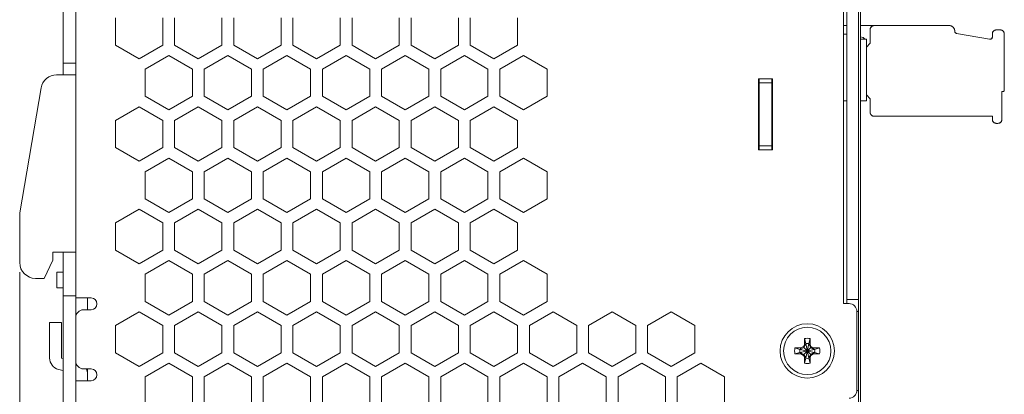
# Model space of a CAD drawing. Header units: millimetres. Extents: x 0 to 420, y 0 to 297.
# Tile 11 of 18: x 158 to 282, y 148 to 195. Entities that reach past the tile are written whole.
import ezdxf

# ---------------------------------------------------------------- set-up
doc = ezdxf.new("R2010")
doc.units = ezdxf.units.MM
doc.layers.get('0').update_dxf_attribs({"linetype": 'CONTINUOUS', "lineweight": 13})
doc.layers.get('Defpoints').update_dxf_attribs({"linetype": 'CONTINUOUS', "lineweight": 13})
doc.layers.add('Dimension', color=2, linetype='CONTINUOUS', lineweight=9)
doc.styles.get("Standard").update_dxf_attribs({"font": 'romans.shx'})
doc.dimstyles.new('yutana', dxfattribs={"dimtxt": 3.5, "dimasz": 3, "dimexe": 1, "dimexo": 0.6, "dimgap": 1.5, "dimtad": 1, "dimdec": 1, "dimzin": 0, "dimdsep": 46, "dimtxsty": 'Standard', "dimcen": 0, "dimadec": 0, "dimazin": 0, "dimtp": 0.01, "dimtm": 0.01, "dimtfac": 1, "dimtdec": 1, "dimtmove": 0, "dimatfit": 3, "dimfxl": 1, "dimtolj": 1, "dimtzin": 0, "dimlwd": 0, "dimlwe": 0, "dimarcsym": 0})

# ---------------------------------------------------------------- blocks, each defined once
blk = doc.blocks.new('*D3')
at = {"layer": 'Defpoints', "color": 0, "ltscale": 5}
for p in [(157.56, 164.7), (282.45, 109.52), (282.45, 68)]:
    blk.add_point(p, dxfattribs=at)
at = {"layer": 'Dimension', "color": 0, "lineweight": 0, "ltscale": 5}
for p, q in [((157.56, 163.5), (157.56, 66)), ((282.45, 108.32), (282.45, 66)), ((163.56, 68), (276.45, 68))]:
    blk.add_line(p, q, dxfattribs=at)
at = {"layer": 'Dimension', "color": 0, "ltscale": 5}
for points in [[(163.56, 69), (163.56, 67), (157.56, 68)], [(276.45, 69), (276.45, 67), (282.45, 68)]]:
    blk.add_solid(points, dxfattribs=at)
at = {"layer": 'Dimension', "color": 0, "ltscale": 5, "insert": (220, 73.5), "char_height": 5, "attachment_point": 5}
blk.add_mtext('\\A1;125.0', dxfattribs=at)

msp = doc.modelspace()

# ---------------------------------------------------------------- linework, layer by layer
at = {"color": 0, "linetype": 'Continuous', "lineweight": 0}
for p, q in [((163.06, 188.5), (163.06, 208.5)), ((164.66, 190), (164.66, 208.36)), ((262.46, 159.5), (262.46, 207.5)), ((263.96, 160.15), (263.96, 207.5)), ((264.23, 127.16), (264.23, 207)), ((262.06, 206), (262.06, 159.5)), ((169.71, 192.27), (169.71, 195.73)), ((175.71, 195.73), (175.71, 192.27)), ((177.21, 192.27), (177.21, 195.73)), ((183.21, 195.73), (183.21, 192.27)), ((184.71, 192.27), (184.71, 195.73)), ((190.71, 195.73), (190.71, 192.27)), ((192.21, 192.27), (192.21, 195.73)), ((198.21, 195.73), (198.21, 192.27)), ((199.71, 192.27), (199.71, 195.73)), ((205.71, 195.73), (205.71, 192.27)), ((207.21, 192.27), (207.21, 195.73)), ((213.21, 195.73), (213.21, 192.27)), ((214.71, 192.27), (214.71, 195.73)), ((220.71, 195.73), (220.71, 192.27)), ((262.06, 194.75), (262.46, 194.75)), ((262.46, 193.67), (262.06, 193.67)), ((264.23, 194.75), (275.46, 194.75)), ((265.45, 194.25), (265.45, 192.52)), ((276.16, 194.05), (276.16, 194.04)), ((276.41, 193.75), (280.59, 193.01)), ((280.94, 193.7), (280.94, 193.31)), ((281.44, 194.2), (281.94, 194.2)), ((282.44, 193.7), (282.44, 186.5)), ((264.23, 193.31), (264.52, 193.24)), ((264.96, 193.02), (264.23, 193.02)), ((264.96, 193.02), (264.96, 185.2)), ((264.96, 192.03), (265.45, 192.52)), ((172.71, 190.54), (169.71, 192.27)), ((175.71, 192.27), (172.71, 190.54)), ((180.21, 190.54), (177.21, 192.27)), ((183.21, 192.27), (180.21, 190.54)), ((187.71, 190.54), (184.71, 192.27)), ((190.71, 192.27), (187.71, 190.54)), ((195.21, 190.54), (192.21, 192.27)), ((198.21, 192.27), (195.21, 190.54)), ((202.71, 190.54), (199.71, 192.27)), ((205.71, 192.27), (202.71, 190.54)), ((210.21, 190.54), (207.21, 192.27)), ((213.21, 192.27), (210.21, 190.54)), ((217.71, 190.54), (214.71, 192.27)), ((220.71, 192.27), (217.71, 190.54)), ((164.66, 190), (163.06, 190)), ((164.66, 190), (164.66, 160.5)), ((173.46, 189.22), (176.46, 190.95)), ((176.46, 190.95), (179.46, 189.22)), ((180.96, 189.22), (183.96, 190.95)), ((183.96, 190.95), (186.96, 189.22)), ((188.46, 189.22), (191.46, 190.95)), ((191.46, 190.95), (194.46, 189.22)), ((195.96, 189.22), (198.96, 190.95)), ((198.96, 190.95), (201.96, 189.22)), ((203.46, 189.22), (206.46, 190.95)), ((206.46, 190.95), (209.46, 189.22)), ((210.96, 189.22), (213.96, 190.95)), ((213.96, 190.95), (216.96, 189.22)), ((218.46, 189.22), (221.46, 190.95)), ((221.46, 190.95), (224.46, 189.22)), ((173.46, 185.78), (173.46, 189.22)), ((179.46, 189.22), (179.46, 185.78)), ((180.96, 185.78), (180.96, 189.22)), ((186.96, 189.22), (186.96, 185.78)), ((188.46, 185.78), (188.46, 189.22)), ((194.46, 189.22), (194.46, 185.78)), ((195.96, 185.78), (195.96, 189.22)), ((201.96, 189.22), (201.96, 185.78)), ((203.46, 185.78), (203.46, 189.22)), ((209.46, 189.22), (209.46, 185.78)), ((210.96, 185.78), (210.96, 189.22)), ((216.96, 189.22), (216.96, 185.78)), ((218.46, 185.78), (218.46, 189.22)), ((224.46, 189.22), (224.46, 185.78)), ((162.24, 188.5), (164.66, 188.5)), ((251.26, 178.98), (251.26, 187.98)), ((251.26, 187.98), (253.06, 187.98)), ((251.36, 187.98), (251.36, 178.98)), ((252.96, 187.5), (251.36, 187.5)), ((252.96, 187.98), (252.96, 178.98)), ((252.96, 178.98), (252.96, 187.98)), ((252.96, 178.98), (252.96, 187.98)), ((252.96, 178.98), (252.96, 187.98)), ((253.06, 187.98), (253.06, 178.98)), ((160.27, 186.84), (157.56, 171)), ((282.14, 186.3), (282.14, 182.85)), ((282.24, 186.4), (282.34, 186.4)), ((176.46, 184.05), (173.46, 185.78)), ((179.46, 185.78), (176.46, 184.05)), ((183.96, 184.05), (180.96, 185.78)), ((186.96, 185.78), (183.96, 184.05)), ((191.46, 184.05), (188.46, 185.78)), ((194.46, 185.78), (191.46, 184.05)), ((198.96, 184.05), (195.96, 185.78)), ((201.96, 185.78), (198.96, 184.05)), ((206.46, 184.05), (203.46, 185.78)), ((209.46, 185.78), (206.46, 184.05)), ((213.96, 184.05), (210.96, 185.78)), ((216.96, 185.78), (213.96, 184.05)), ((221.46, 184.05), (218.46, 185.78)), ((224.46, 185.78), (221.46, 184.05)), ((252.96, 185.2), (253.06, 185.2)), ((262.06, 185.2), (262.46, 185.2)), ((264.23, 185.2), (264.96, 185.2)), ((264.96, 185.97), (265.45, 185.48)), ((265.45, 185.48), (265.45, 183.75)), ((169.71, 182.73), (172.71, 184.46)), ((172.71, 184.46), (175.71, 182.73)), ((177.21, 182.73), (180.21, 184.46)), ((180.21, 184.46), (183.21, 182.73)), ((184.71, 182.73), (187.71, 184.46)), ((187.71, 184.46), (190.71, 182.73)), ((192.21, 182.73), (195.21, 184.46)), ((195.21, 184.46), (198.21, 182.73)), ((199.71, 182.73), (202.71, 184.46)), ((202.71, 184.46), (205.71, 182.73)), ((207.21, 182.73), (210.21, 184.46)), ((210.21, 184.46), (213.21, 182.73)), ((214.71, 182.73), (217.71, 184.46)), ((217.71, 184.46), (220.71, 182.73)), ((169.71, 179.27), (169.71, 182.73)), ((175.71, 182.73), (175.71, 179.27)), ((177.21, 179.27), (177.21, 182.73)), ((183.21, 182.73), (183.21, 179.27)), ((184.71, 179.27), (184.71, 182.73)), ((190.71, 182.73), (190.71, 179.27)), ((192.21, 179.27), (192.21, 182.73)), ((198.21, 182.73), (198.21, 179.27)), ((199.71, 179.27), (199.71, 182.73)), ((205.71, 182.73), (205.71, 179.27)), ((207.21, 179.27), (207.21, 182.73)), ((213.21, 182.73), (213.21, 179.27)), ((214.71, 179.27), (214.71, 182.73)), ((220.71, 182.73), (220.71, 179.27)), ((265.94, 183.25), (280.94, 183.25)), ((280.94, 183.25), (280.94, 182.85)), ((281.44, 182.35), (281.64, 182.35)), ((172.71, 177.54), (169.71, 179.27)), ((175.71, 179.27), (172.71, 177.54)), ((180.21, 177.54), (177.21, 179.27)), ((183.21, 179.27), (180.21, 177.54)), ((187.71, 177.54), (184.71, 179.27)), ((190.71, 179.27), (187.71, 177.54)), ((195.21, 177.54), (192.21, 179.27)), ((198.21, 179.27), (195.21, 177.54)), ((202.71, 177.54), (199.71, 179.27)), ((205.71, 179.27), (202.71, 177.54)), ((210.21, 177.54), (207.21, 179.27)), ((213.21, 179.27), (210.21, 177.54)), ((217.71, 177.54), (214.71, 179.27)), ((220.71, 179.27), (217.71, 177.54)), ((253.06, 178.98), (251.26, 178.98)), ((252.96, 179.5), (251.36, 179.5)), ((173.46, 176.22), (176.46, 177.95)), ((176.46, 177.95), (179.46, 176.22)), ((180.96, 176.22), (183.96, 177.95)), ((183.96, 177.95), (186.96, 176.22)), ((188.46, 176.22), (191.46, 177.95)), ((191.46, 177.95), (194.46, 176.22)), ((195.96, 176.22), (198.96, 177.95)), ((198.96, 177.95), (201.96, 176.22)), ((203.46, 176.22), (206.46, 177.95)), ((206.46, 177.95), (209.46, 176.22)), ((210.96, 176.22), (213.96, 177.95)), ((213.96, 177.95), (216.96, 176.22)), ((218.46, 176.22), (221.46, 177.95)), ((221.46, 177.95), (224.46, 176.22)), ((173.46, 172.78), (173.46, 176.22)), ((179.46, 176.22), (179.46, 172.78)), ((180.96, 172.78), (180.96, 176.22)), ((186.96, 176.22), (186.96, 172.78)), ((188.46, 172.78), (188.46, 176.22)), ((194.46, 176.22), (194.46, 172.78)), ((195.96, 172.78), (195.96, 176.22)), ((201.96, 176.22), (201.96, 172.78)), ((203.46, 172.78), (203.46, 176.22)), ((209.46, 176.22), (209.46, 172.78)), ((210.96, 172.78), (210.96, 176.22)), ((216.96, 176.22), (216.96, 172.78)), ((218.46, 172.78), (218.46, 176.22)), ((224.46, 176.22), (224.46, 172.78)), ((176.46, 171.05), (173.46, 172.78)), ((179.46, 172.78), (176.46, 171.05)), ((183.96, 171.05), (180.96, 172.78)), ((186.96, 172.78), (183.96, 171.05)), ((191.46, 171.05), (188.46, 172.78)), ((194.46, 172.78), (191.46, 171.05)), ((198.96, 171.05), (195.96, 172.78)), ((201.96, 172.78), (198.96, 171.05)), ((206.46, 171.05), (203.46, 172.78)), ((209.46, 172.78), (206.46, 171.05)), ((213.96, 171.05), (210.96, 172.78)), ((216.96, 172.78), (213.96, 171.05)), ((221.46, 171.05), (218.46, 172.78)), ((224.46, 172.78), (221.46, 171.05)), ((169.71, 169.73), (172.71, 171.46)), ((172.71, 171.46), (175.71, 169.73)), ((177.21, 169.73), (180.21, 171.46)), ((180.21, 171.46), (183.21, 169.73)), ((184.71, 169.73), (187.71, 171.46)), ((187.71, 171.46), (190.71, 169.73)), ((192.21, 169.73), (195.21, 171.46)), ((195.21, 171.46), (198.21, 169.73)), ((199.71, 169.73), (202.71, 171.46)), ((202.71, 171.46), (205.71, 169.73)), ((207.21, 169.73), (210.21, 171.46)), ((210.21, 171.46), (213.21, 169.73)), ((214.71, 169.73), (217.71, 171.46)), ((217.71, 171.46), (220.71, 169.73)), ((157.56, 171), (157.56, 164.7)), ((169.71, 166.27), (169.71, 169.73)), ((175.71, 169.73), (175.71, 166.27)), ((177.21, 166.27), (177.21, 169.73)), ((183.21, 169.73), (183.21, 166.27)), ((184.71, 166.27), (184.71, 169.73)), ((190.71, 169.73), (190.71, 166.27)), ((192.21, 166.27), (192.21, 169.73)), ((198.21, 169.73), (198.21, 166.27)), ((199.71, 166.27), (199.71, 169.73)), ((205.71, 169.73), (205.71, 166.27)), ((207.21, 166.27), (207.21, 169.73)), ((213.21, 169.73), (213.21, 166.27)), ((214.71, 166.27), (214.71, 169.73)), ((220.71, 169.73), (220.71, 166.27)), ((264.2, 168.31), (264.23, 168.31)), ((264.2, 90), (264.2, 168.31)), ((172.71, 164.54), (169.71, 166.27)), ((175.71, 166.27), (172.71, 164.54)), ((180.21, 164.54), (177.21, 166.27)), ((183.21, 166.27), (180.21, 164.54)), ((187.71, 164.54), (184.71, 166.27)), ((190.71, 166.27), (187.71, 164.54)), ((195.21, 164.54), (192.21, 166.27)), ((198.21, 166.27), (195.21, 164.54)), ((202.71, 164.54), (199.71, 166.27)), ((205.71, 166.27), (202.71, 164.54)), ((210.21, 164.54), (207.21, 166.27)), ((213.21, 166.27), (210.21, 164.54)), ((217.71, 164.54), (214.71, 166.27)), ((220.71, 166.27), (217.71, 164.54)), ((161.76, 165), (160.68, 162.7)), ((161.76, 166), (161.76, 165)), ((164.66, 166), (161.76, 166)), ((163.06, 90.1), (163.06, 166)), ((173.46, 163.22), (176.46, 164.95)), ((176.46, 164.95), (179.46, 163.22)), ((180.96, 163.22), (183.96, 164.95)), ((183.96, 164.95), (186.96, 163.22)), ((188.46, 163.22), (191.46, 164.95)), ((191.46, 164.95), (194.46, 163.22)), ((195.96, 163.22), (198.96, 164.95)), ((198.96, 164.95), (201.96, 163.22)), ((203.46, 163.22), (206.46, 164.95)), ((206.46, 164.95), (209.46, 163.22)), ((210.96, 163.22), (213.96, 164.95)), ((213.96, 164.95), (216.96, 163.22)), ((218.46, 163.22), (221.46, 164.95)), ((221.46, 164.95), (224.46, 163.22)), ((160.68, 162.7), (159.56, 162.7)), ((162.26, 161.5), (162.26, 163.5)), ((163.06, 163.5), (162.26, 163.5)), ((173.46, 159.78), (173.46, 163.22)), ((179.46, 163.22), (179.46, 159.78)), ((180.96, 159.78), (180.96, 163.22)), ((186.96, 163.22), (186.96, 159.78)), ((188.46, 159.78), (188.46, 163.22)), ((194.46, 163.22), (194.46, 159.78)), ((195.96, 159.78), (195.96, 163.22)), ((201.96, 163.22), (201.96, 159.78)), ((203.46, 159.78), (203.46, 163.22)), ((209.46, 163.22), (209.46, 159.78)), ((210.96, 159.78), (210.96, 163.22)), ((216.96, 163.22), (216.96, 159.78)), ((218.46, 159.78), (218.46, 163.22)), ((224.46, 163.22), (224.46, 159.78)), ((163.06, 161.5), (162.26, 161.5)), ((164.66, 160.5), (163.06, 160.5)), ((164.66, 157.72), (164.66, 160.5)), ((166.61, 160.22), (164.66, 160.22)), ((166.16, 158.72), (166.16, 160.22)), ((262.46, 160), (263.96, 160)), ((263.96, 160.15), (263.96, 146.85)), ((166.61, 158.72), (165.66, 158.72)), ((176.46, 158.05), (173.46, 159.78)), ((179.46, 159.78), (176.46, 158.05)), ((183.96, 158.05), (180.96, 159.78)), ((186.96, 159.78), (183.96, 158.05)), ((191.46, 158.05), (188.46, 159.78)), ((194.46, 159.78), (191.46, 158.05)), ((198.96, 158.05), (195.96, 159.78)), ((201.96, 159.78), (198.96, 158.05)), ((206.46, 158.05), (203.46, 159.78)), ((209.46, 159.78), (206.46, 158.05)), ((213.96, 158.05), (210.96, 159.78)), ((216.96, 159.78), (213.96, 158.05)), ((221.46, 158.05), (218.46, 159.78)), ((224.46, 159.78), (221.46, 158.05)), ((262.76, 159.5), (262.06, 159.5)), ((164.66, 157.72), (164.66, 152.22)), ((169.71, 156.73), (172.71, 158.46)), ((172.71, 158.46), (175.71, 156.73)), ((177.21, 156.73), (180.21, 158.46)), ((180.21, 158.46), (183.21, 156.73)), ((184.71, 156.73), (187.71, 158.46)), ((187.71, 158.46), (190.71, 156.73)), ((192.21, 156.73), (195.21, 158.46)), ((195.21, 158.46), (198.21, 156.73)), ((199.71, 156.73), (202.71, 158.46)), ((202.71, 158.46), (205.71, 156.73)), ((207.21, 156.73), (210.21, 158.46)), ((210.21, 158.46), (213.21, 156.73)), ((214.71, 156.73), (217.71, 158.46)), ((217.71, 158.46), (220.71, 156.73)), ((222.21, 156.73), (225.21, 158.46)), ((225.21, 158.46), (228.21, 156.73)), ((229.71, 156.73), (232.71, 158.46)), ((232.71, 158.46), (235.71, 156.73)), ((237.21, 156.73), (240.21, 158.46)), ((240.21, 158.46), (243.21, 156.73)), ((263.76, 158.5), (263.96, 158.5)), ((263.76, 148.5), (263.76, 158.5)), ((161.35, 152.6), (161.35, 157.1)), ((162.85, 157.1), (161.35, 157.1)), ((162.85, 157.1), (162.85, 152.6)), ((169.71, 153.27), (169.71, 156.73)), ((175.71, 156.73), (175.71, 153.27)), ((177.21, 153.27), (177.21, 156.73)), ((183.21, 156.73), (183.21, 153.27)), ((184.71, 153.27), (184.71, 156.73)), ((190.71, 156.73), (190.71, 153.27)), ((192.21, 153.27), (192.21, 156.73)), ((198.21, 156.73), (198.21, 153.27)), ((199.71, 153.27), (199.71, 156.73)), ((205.71, 156.73), (205.71, 153.27)), ((207.21, 153.27), (207.21, 156.73)), ((213.21, 156.73), (213.21, 153.27)), ((214.71, 153.27), (214.71, 156.73)), ((220.71, 156.73), (220.71, 153.27)), ((222.21, 153.27), (222.21, 156.73)), ((228.21, 156.73), (228.21, 153.27)), ((229.71, 153.27), (229.71, 156.73)), ((235.71, 156.73), (235.71, 153.27)), ((237.21, 153.27), (237.21, 156.73)), ((243.21, 156.73), (243.21, 153.27)), ((257.09, 154.32), (257.09, 155.06)), ((257.09, 155.06), (257.27, 154.43)), ((257.83, 155.06), (257.64, 154.43)), ((257.83, 155.06), (257.83, 154.32)), ((255.9, 153.87), (256.64, 153.87)), ((255.9, 153.87), (256.52, 153.69)), ((258.39, 153.69), (256.52, 153.32)), ((256.56, 153.69), (256.52, 153.69)), ((258.39, 153.32), (256.52, 153.69)), ((257.01, 153.94), (256.56, 153.69)), ((256.64, 153.87), (256.56, 153.69)), ((258.35, 153.69), (256.56, 153.32)), ((258.35, 153.32), (256.56, 153.69)), ((256.64, 153.87), (256.99, 154.07)), ((256.99, 154.07), (257.09, 154.32)), ((256.99, 154.07), (257.01, 153.94)), ((257.27, 154.39), (257.01, 153.94)), ((257.9, 153.94), (257.01, 153.06)), ((257.9, 153.06), (257.01, 153.94)), ((257.09, 154.32), (257.27, 154.39)), ((257.27, 152.57), (257.64, 154.43)), ((257.27, 154.43), (257.27, 154.39)), ((257.64, 152.57), (257.27, 154.43)), ((257.27, 152.61), (257.64, 154.39)), ((257.64, 152.61), (257.27, 154.39)), ((257.64, 154.39), (257.64, 154.43)), ((257.83, 154.32), (257.64, 154.39)), ((257.9, 153.94), (257.64, 154.39)), ((257.83, 154.32), (257.92, 154.07)), ((257.92, 154.07), (257.9, 153.94)), ((258.35, 153.69), (257.9, 153.94)), ((257.92, 154.07), (258.27, 153.87)), ((258.27, 153.87), (259.01, 153.87)), ((258.27, 153.87), (258.35, 153.69)), ((258.39, 153.69), (258.35, 153.69)), ((259.01, 153.87), (258.39, 153.69)), ((163.06, 152.55), (162.85, 152.6)), ((172.71, 151.54), (169.71, 153.27)), ((175.71, 153.27), (172.71, 151.54)), ((180.21, 151.54), (177.21, 153.27)), ((183.21, 153.27), (180.21, 151.54)), ((187.71, 151.54), (184.71, 153.27)), ((190.71, 153.27), (187.71, 151.54)), ((195.21, 151.54), (192.21, 153.27)), ((198.21, 153.27), (195.21, 151.54)), ((202.71, 151.54), (199.71, 153.27)), ((205.71, 153.27), (202.71, 151.54)), ((210.21, 151.54), (207.21, 153.27)), ((213.21, 153.27), (210.21, 151.54)), ((217.71, 151.54), (214.71, 153.27)), ((220.71, 153.27), (217.71, 151.54)), ((225.21, 151.54), (222.21, 153.27)), ((228.21, 153.27), (225.21, 151.54)), ((232.71, 151.54), (229.71, 153.27)), ((235.71, 153.27), (232.71, 151.54)), ((240.21, 151.54), (237.21, 153.27)), ((243.21, 153.27), (240.21, 151.54)), ((255.9, 153.13), (256.52, 153.32)), ((256.64, 153.13), (255.9, 153.13)), ((256.52, 153.32), (256.56, 153.32)), ((256.56, 153.32), (257.01, 153.06)), ((256.64, 153.13), (256.56, 153.32)), ((256.99, 152.93), (256.64, 153.13)), ((256.99, 152.93), (257.01, 153.06)), ((257.09, 152.68), (256.99, 152.93)), ((257.01, 153.06), (257.27, 152.61)), ((257.09, 152.68), (257.27, 152.61)), ((257.09, 151.94), (257.09, 152.68)), ((257.09, 151.94), (257.27, 152.57)), ((257.27, 152.61), (257.27, 152.57)), ((257.64, 152.61), (257.9, 153.06)), ((257.83, 152.68), (257.64, 152.61)), ((257.64, 152.57), (257.64, 152.61)), ((257.83, 151.94), (257.64, 152.57)), ((257.92, 152.93), (257.83, 152.68)), ((257.83, 152.68), (257.83, 151.94)), ((257.9, 153.06), (258.35, 153.32)), ((257.92, 152.93), (257.9, 153.06)), ((258.27, 153.13), (257.92, 152.93)), ((258.27, 153.13), (258.35, 153.32)), ((259.01, 153.13), (258.27, 153.13)), ((258.35, 153.32), (258.39, 153.32)), ((259.01, 153.13), (258.39, 153.32)), ((163.06, 151), (162.47, 151.16)), ((164.66, 90.1), (164.66, 152.22)), ((165.66, 151.22), (166.61, 151.22)), ((166.16, 149.76), (166.16, 151.22)), ((173.46, 150.22), (176.46, 151.95)), ((176.46, 151.95), (179.46, 150.22)), ((180.96, 150.22), (183.96, 151.95)), ((183.96, 151.95), (186.96, 150.22)), ((188.46, 150.22), (191.46, 151.95)), ((191.46, 151.95), (194.46, 150.22)), ((195.96, 150.22), (198.96, 151.95)), ((198.96, 151.95), (201.96, 150.22)), ((203.46, 150.22), (206.46, 151.95)), ((206.46, 151.95), (209.46, 150.22)), ((210.96, 150.22), (213.96, 151.95)), ((213.96, 151.95), (216.96, 150.22)), ((218.46, 150.22), (221.46, 151.95)), ((221.46, 151.95), (224.46, 150.22)), ((225.96, 150.22), (228.96, 151.95)), ((228.96, 151.95), (231.96, 150.22)), ((233.46, 150.22), (236.46, 151.95)), ((236.46, 151.95), (239.46, 150.22)), ((240.96, 150.22), (243.96, 151.95)), ((243.96, 151.95), (246.96, 150.22)), ((173.46, 146.78), (173.46, 150.22)), ((179.46, 150.22), (179.46, 146.78)), ((180.96, 146.78), (180.96, 150.22)), ((186.96, 150.22), (186.96, 146.78)), ((188.46, 146.78), (188.46, 150.22)), ((194.46, 150.22), (194.46, 146.78)), ((195.96, 146.78), (195.96, 150.22)), ((201.96, 150.22), (201.96, 146.78)), ((203.46, 146.78), (203.46, 150.22)), ((209.46, 150.22), (209.46, 146.78)), ((210.96, 146.78), (210.96, 150.22)), ((216.96, 150.22), (216.96, 146.78)), ((218.46, 146.78), (218.46, 150.22)), ((224.46, 150.22), (224.46, 146.78)), ((225.96, 146.78), (225.96, 150.22)), ((231.96, 150.22), (231.96, 146.78)), ((233.46, 146.78), (233.46, 150.22)), ((239.46, 150.22), (239.46, 146.78)), ((240.96, 146.78), (240.96, 150.22)), ((246.96, 150.22), (246.96, 146.78)), ((166.61, 149.72), (164.66, 149.72)), ((263.96, 148.5), (263.76, 148.5))]:
    msp.add_line(p, q, dxfattribs=at)
for radius in [3.45, 3]:
    msp.add_circle((257.46, 153.5), radius, dxfattribs=at)
for centre, radius, start, end in [((265.94, 194.25), 0.5, 89.9966, 180.0034), ((275.46, 194.05), 0.7, 359.998, 90.002), ((276.46, 194.04), 0.3, 179.9887, 260.0113), ((281.44, 193.7), 0.5, 89.9965, 180.0035), ((281.94, 193.7), 0.5, 359.9966, 90.0034), ((264.45, 192.95), 0.3, 14.2051, 75.0102), ((280.65, 193.31), 0.3, 259.9915, 0.0085), ((162.24, 186.5), 2, 90, 170.2724), ((282.24, 186.3), 0.1, 89.9982, 180.0018), ((282.34, 186.5), 0.1, 269.9982, 0.0018), ((265.94, 183.75), 0.5, 179.9965, 270.0035), ((281.44, 182.85), 0.5, 179.9965, 270.0035), ((281.64, 182.85), 0.5, 269.9966, 0.0034), ((159.56, 164.7), 2, 180, 270), ((166.61, 159.47), 0.75, 270, 90), ((165.66, 157.72), 1, 90, 180), ((262.76, 158.5), 1, 0, 90), ((257.46, 153.5), 1.6, 76.6293, 103.3707), ((257.46, 153.5), 1.6, 166.6293, 193.3707), ((257.46, 153.5), 0.95, 168.7706, 191.2294), ((257.46, 153.5), 0.95, 78.7706, 101.2294), ((257.46, 153.5), 0.95, 348.7706, 11.2294), ((257.46, 153.5), 1.6, 346.6293, 13.3707), ((162.85, 152.6), 1.5, 180, 255), ((257.46, 153.5), 0.95, 258.7706, 281.2294), ((165.66, 152.22), 1, 180, 270), ((164.66, 150.57), 1.5, 0, 26.0791), ((166.61, 150.47), 0.75, 270, 90), ((257.46, 153.5), 1.6, 256.6293, 283.3707), ((262.76, 148.5), 1, 270, 0)]:
    msp.add_arc(centre, radius, start, end, dxfattribs=at)
for points, knots in [([(265.45, 194.25), (265.44, 194.29), (265.45, 194.34), (265.46, 194.38), (265.46, 194.38)], [0, 0, 0, 0, 0.1283829, 0.1298569, 0.1298569, 0.1298569, 0.1298569]), ([(265.82, 194.73), (265.82, 194.73), (265.86, 194.74), (265.9, 194.75), (265.94, 194.75)], [0, 0, 0, 0, 0.0016016, 0.1297346, 0.1297346, 0.1297346, 0.1297346]), ([(275.46, 194.75), (275.52, 194.75), (275.59, 194.74), (275.64, 194.73), (275.65, 194.73)], [0, 0, 0, 0, 0.179736, 0.181733, 0.181733, 0.181733, 0.181733]), ([(276.14, 194.23), (276.14, 194.23), (276.16, 194.17), (276.17, 194.11), (276.16, 194.05)], [0, 0, 0, 0, 0.0021761, 0.1815623, 0.1815623, 0.1815623, 0.1815623]), ([(276.16, 194.04), (276.16, 194.02), (276.17, 193.99), (276.18, 193.96), (276.18, 193.96)], [0, 0, 0, 0, 0.08034607, 0.08876407, 0.08876407, 0.08876407, 0.08876407]), ([(276.18, 193.96), (276.19, 193.93), (276.21, 193.88), (276.24, 193.84), (276.27, 193.82)], [0, 0, 0, 0, 0.0772386, 0.1638229, 0.1638229, 0.1638229, 0.1638229]), ([(276.33, 193.77), (276.33, 193.77), (276.36, 193.76), (276.39, 193.75), (276.41, 193.75)], [0, 0, 0, 0, 0.00343185, 0.08329064, 0.08329064, 0.08329064, 0.08329064]), ([(280.94, 193.7), (280.94, 193.74), (280.95, 193.79), (280.96, 193.83), (280.96, 193.83)], [0, 0, 0, 0, 0.1283829, 0.1298569, 0.1298569, 0.1298569, 0.1298569]), ([(281.32, 194.18), (281.32, 194.18), (281.36, 194.19), (281.4, 194.2), (281.44, 194.2)], [0, 0, 0, 0, 0.0016016, 0.1297346, 0.1297346, 0.1297346, 0.1297346]), ([(281.94, 194.2), (281.99, 194.2), (282.03, 194.19), (282.07, 194.18), (282.07, 194.18)], [0, 0, 0, 0, 0.1283829, 0.1298569, 0.1298569, 0.1298569, 0.1298569]), ([(282.43, 193.83), (282.43, 193.83), (282.44, 193.79), (282.45, 193.74), (282.44, 193.7)], [0, 0, 0, 0, 0.0016016, 0.1297346, 0.1297346, 0.1297346, 0.1297346]), ([(264.61, 193.2), (264.61, 193.2), (264.58, 193.22), (264.55, 193.23), (264.52, 193.24)], [0, 0, 0, 0, 0.00223544, 0.09688974, 0.09688974, 0.09688974, 0.09688974]), ([(264.73, 193.04), (264.72, 193.07), (264.69, 193.13), (264.64, 193.18), (264.61, 193.2)], [0, 0, 0, 0, 0.0988918, 0.1970555, 0.1970555, 0.1970555, 0.1970555]), ([(264.74, 193.02), (264.73, 193.03), (264.73, 193.03), (264.73, 193.04), (264.73, 193.04)], [0, 0, 0, 0, 0.02106805, 0.02302875, 0.02302875, 0.02302875, 0.02302875]), ([(280.59, 193.01), (280.62, 193.01), (280.65, 193.01), (280.68, 193.01), (280.68, 193.01)], [0, 0, 0, 0, 0.08414619, 0.08650187, 0.08650187, 0.08650187, 0.08650187]), ([(280.9, 193.14), (280.9, 193.14), (280.9, 193.16), (280.91, 193.17), (280.92, 193.18)], [0, 0, 0, 0, 0.00115532, 0.04568906, 0.04568906, 0.04568906, 0.04568906]), ([(280.93, 193.22), (280.93, 193.22), (280.94, 193.25), (280.95, 193.28), (280.94, 193.31)], [0, 0, 0, 0, 0.00251721, 0.08636023, 0.08636023, 0.08636023, 0.08636023]), ([(282.15, 186.34), (282.15, 186.34), (282.15, 186.33), (282.14, 186.31), (282.14, 186.3)], [0, 0, 0, 0, 0.00127152, 0.03866634, 0.03866634, 0.03866634, 0.03866634]), ([(282.21, 186.39), (282.19, 186.39), (282.17, 186.37), (282.16, 186.35), (282.15, 186.34)], [0, 0, 0, 0, 0.03959414, 0.07869074, 0.07869074, 0.07869074, 0.07869074]), ([(282.24, 186.4), (282.23, 186.4), (282.22, 186.4), (282.21, 186.39), (282.21, 186.39)], [0, 0, 0, 0, 0.03774015, 0.03882471, 0.03882471, 0.03882471, 0.03882471]), ([(282.38, 186.41), (282.38, 186.41), (282.37, 186.4), (282.36, 186.4), (282.34, 186.4)], [0, 0, 0, 0, 0.00127152, 0.03866634, 0.03866634, 0.03866634, 0.03866634]), ([(282.44, 186.46), (282.43, 186.45), (282.42, 186.43), (282.39, 186.41), (282.38, 186.41)], [0, 0, 0, 0, 0.03959414, 0.07869074, 0.07869074, 0.07869074, 0.07869074]), ([(282.44, 186.5), (282.45, 186.49), (282.44, 186.47), (282.44, 186.46), (282.44, 186.46)], [0, 0, 0, 0, 0.03774015, 0.03882471, 0.03882471, 0.03882471, 0.03882471]), ([(265.46, 183.62), (265.46, 183.62), (265.45, 183.66), (265.44, 183.71), (265.45, 183.75)], [0, 0, 0, 0, 0.0016016, 0.1297346, 0.1297346, 0.1297346, 0.1297346]), ([(265.94, 183.25), (265.9, 183.25), (265.86, 183.26), (265.82, 183.27), (265.82, 183.27)], [0, 0, 0, 0, 0.1283829, 0.1298569, 0.1298569, 0.1298569, 0.1298569]), ([(280.96, 182.72), (280.96, 182.72), (280.95, 182.76), (280.94, 182.81), (280.94, 182.85)], [0, 0, 0, 0, 0.0016016, 0.1297346, 0.1297346, 0.1297346, 0.1297346]), ([(281.44, 182.35), (281.4, 182.35), (281.36, 182.36), (281.32, 182.37), (281.32, 182.37)], [0, 0, 0, 0, 0.1283829, 0.1298569, 0.1298569, 0.1298569, 0.1298569]), ([(281.77, 182.37), (281.77, 182.37), (281.73, 182.36), (281.69, 182.35), (281.64, 182.35)], [0, 0, 0, 0, 0.0016016, 0.1297346, 0.1297346, 0.1297346, 0.1297346]), ([(282.14, 182.85), (282.15, 182.81), (282.14, 182.76), (282.13, 182.72), (282.13, 182.72)], [0, 0, 0, 0, 0.1283829, 0.1298569, 0.1298569, 0.1298569, 0.1298569])]:
    msp.add_open_spline(points, degree=3, knots=knots, dxfattribs=at)
for points in [[(265.46, 194.38), (265.47, 194.41), (265.48, 194.43), (265.49, 194.46)], [(265.49, 194.46), (265.5, 194.47), (265.5, 194.49), (265.51, 194.5)], [(265.51, 194.5), (265.53, 194.54), (265.56, 194.57), (265.59, 194.6)], [(265.59, 194.6), (265.6, 194.61), (265.6, 194.61), (265.6, 194.61)], [(265.6, 194.61), (265.63, 194.64), (265.66, 194.66), (265.7, 194.68)], [(265.7, 194.68), (265.71, 194.69), (265.73, 194.7), (265.74, 194.71)], [(265.74, 194.71), (265.77, 194.72), (265.79, 194.73), (265.82, 194.73)], [(275.65, 194.73), (275.68, 194.72), (275.72, 194.7), (275.76, 194.69)], [(275.76, 194.69), (275.78, 194.68), (275.8, 194.67), (275.81, 194.66)], [(275.81, 194.66), (275.87, 194.63), (275.92, 194.59), (275.96, 194.54)], [(275.96, 194.54), (275.97, 194.54), (275.97, 194.53), (275.98, 194.53)], [(275.98, 194.53), (276.01, 194.49), (276.04, 194.45), (276.07, 194.4)], [(276.07, 194.4), (276.08, 194.38), (276.09, 194.36), (276.1, 194.33)], [(276.1, 194.33), (276.12, 194.3), (276.13, 194.27), (276.14, 194.23)], [(276.27, 193.82), (276.28, 193.81), (276.29, 193.8), (276.31, 193.79)], [(276.31, 193.79), (276.32, 193.78), (276.32, 193.78), (276.33, 193.77)], [(280.96, 193.83), (280.97, 193.86), (280.98, 193.88), (280.99, 193.91)], [(280.99, 193.91), (281, 193.92), (281, 193.94), (281.01, 193.95)], [(281.01, 193.95), (281.03, 193.99), (281.06, 194.02), (281.09, 194.05)], [(281.09, 194.05), (281.1, 194.06), (281.1, 194.06), (281.1, 194.06)], [(281.1, 194.06), (281.13, 194.09), (281.16, 194.11), (281.2, 194.13)], [(281.2, 194.13), (281.21, 194.14), (281.23, 194.15), (281.24, 194.16)], [(281.24, 194.16), (281.27, 194.17), (281.29, 194.18), (281.32, 194.18)], [(282.07, 194.18), (282.1, 194.18), (282.13, 194.17), (282.15, 194.15)], [(282.15, 194.15), (282.17, 194.15), (282.18, 194.14), (282.19, 194.13)], [(282.19, 194.13), (282.23, 194.11), (282.27, 194.08), (282.3, 194.05)], [(282.3, 194.05), (282.3, 194.05), (282.31, 194.05), (282.31, 194.04)], [(282.31, 194.04), (282.34, 194.01), (282.36, 193.98), (282.38, 193.95)], [(282.38, 193.95), (282.39, 193.93), (282.4, 193.92), (282.4, 193.9)], [(282.4, 193.9), (282.41, 193.88), (282.42, 193.85), (282.43, 193.83)], [(280.68, 193.01), (280.69, 193.01), (280.71, 193.01), (280.72, 193.02)], [(280.72, 193.02), (280.74, 193.02), (280.75, 193.03), (280.76, 193.03)], [(280.76, 193.03), (280.79, 193.04), (280.82, 193.06), (280.84, 193.08)], [(280.84, 193.08), (280.84, 193.08), (280.84, 193.08), (280.85, 193.08)], [(280.85, 193.08), (280.87, 193.1), (280.88, 193.12), (280.9, 193.14)], [(280.92, 193.18), (280.92, 193.2), (280.93, 193.21), (280.93, 193.22)], [(265.49, 183.55), (265.48, 183.57), (265.47, 183.6), (265.46, 183.62)], [(265.51, 183.5), (265.5, 183.52), (265.49, 183.53), (265.49, 183.55)], [(265.58, 183.41), (265.55, 183.44), (265.53, 183.47), (265.51, 183.5)], [(265.59, 183.4), (265.59, 183.4), (265.58, 183.4), (265.58, 183.41)], [(265.7, 183.32), (265.66, 183.34), (265.62, 183.37), (265.59, 183.4)], [(265.74, 183.3), (265.72, 183.3), (265.71, 183.31), (265.7, 183.32)], [(265.82, 183.27), (265.79, 183.27), (265.76, 183.28), (265.74, 183.3)], [(280.99, 182.65), (280.98, 182.67), (280.97, 182.7), (280.96, 182.72)], [(281.01, 182.6), (281, 182.62), (280.99, 182.63), (280.99, 182.65)], [(281.08, 182.51), (281.05, 182.54), (281.03, 182.57), (281.01, 182.6)], [(281.09, 182.5), (281.09, 182.5), (281.08, 182.5), (281.08, 182.51)], [(281.2, 182.42), (281.16, 182.44), (281.12, 182.47), (281.09, 182.5)], [(281.24, 182.4), (281.22, 182.4), (281.21, 182.41), (281.2, 182.42)], [(281.32, 182.37), (281.29, 182.37), (281.26, 182.38), (281.24, 182.4)], [(281.85, 182.39), (281.82, 182.38), (281.8, 182.37), (281.77, 182.37)], [(281.89, 182.42), (281.88, 182.41), (281.86, 182.4), (281.85, 182.39)], [(281.99, 182.49), (281.96, 182.46), (281.93, 182.44), (281.89, 182.42)], [(282, 182.5), (281.99, 182.49), (281.99, 182.49), (281.99, 182.49)], [(282.08, 182.6), (282.06, 182.56), (282.03, 182.53), (282, 182.5)], [(282.1, 182.64), (282.09, 182.63), (282.09, 182.61), (282.08, 182.6)], [(282.13, 182.72), (282.12, 182.69), (282.11, 182.67), (282.1, 182.64)]]:
    msp.add_open_spline(points, degree=3, dxfattribs=at)
at = {"color": 0, "linetype": 'Continuous', "lineweight": 0, "extrusion": (-1, 1e-16, 9e-16)}
msp.add_open_spline([(264.23, 144.38, -1.71), (264.23, 146.19, 2.29), (264.23, 150.78, 8.92), (264.23, 159.86, 14.11), (264.23, 166.56, 15.46), (264.23, 169.99, 15.6), (264.23, 170.98, 15.51)], degree=3, knots=[0, 0, 0, 0, 13.182062, 23.271269, 30.567934, 33.523394, 33.523394, 33.523394, 33.523394], dxfattribs=at)

# ---------------------------------------------------------------- dimensions: what is measured, and where the dimension line sits
at = {"layer": 'Dimension', "color": 7}
dim = msp.add_linear_dim(base=(282.45, 68), p1=(157.56, 164.7), p2=(282.45, 109.52), text='125.0', dimstyle='yutana', override={"dimscale": 2, "dimtxt": 2.5, "dimasz": 3}, dxfattribs=at)
dim.commit()
dim.dimension.update_dxf_attribs({"geometry": '*D3', "text_midpoint": (220, 73.5)})

doc.saveas('drawing.dxf')
